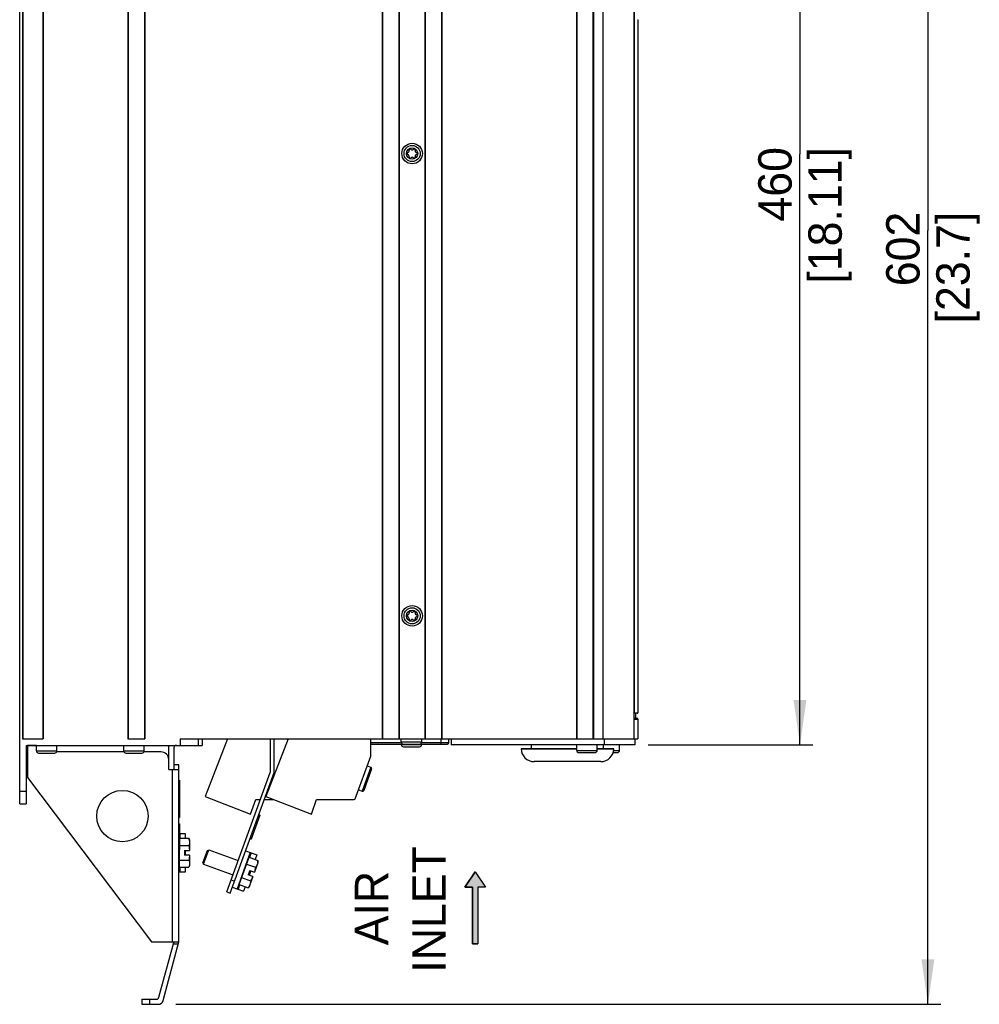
# Model space of a CAD drawing. Header units: millimetres. Extents: x 0 to 594, y 0 to 420.
# Tile 26 of 80: x 200 to 274, y 153 to 230. Entities that reach past the tile are written whole.
import ezdxf

# ---------------------------------------------------------------- set-up
doc = ezdxf.new("R2010")
doc.units = ezdxf.units.MM
doc.header["$LTSCALE"] = 32.67
doc.layers.get('0').update_dxf_attribs({"linetype": 'CONTINUOUS'})
doc.styles.get("Standard").update_dxf_attribs({"font": 'myriadpro-light.otf'})
doc.dimstyles.new('DIMSTYLE_4', dxfattribs={"dimtxt": 2.6, "dimasz": 3.5, "dimexe": 1, "dimexo": 0, "dimgap": 0.65, "dimtad": 1, "dimdec": 1, "dimdsep": 46, "dimtxsty": 'STANDARD', "dimblk": '_FILLED', "dimblk1": '_FILLED', "dimblk2": '_FILLED', "dimcen": 0.09, "dimclrt": 5, "dimadec": 0, "dimazin": 0, "dimtp": 0.8, "dimtm": 0.8, "dimtfac": 1, "dimtdec": 1, "dimtofl": 0, "dimtmove": 0, "dimatfit": 3, "dimldrblk": '_FILLED', "dimfxl": 1, "dimtolj": 1, "dimarcsym": 0})

# ---------------------------------------------------------------- blocks, each defined once
blk = doc.blocks.new('_FILLED')
at = {"color": 0, "linetype": 'BYBLOCK'}
blk.add_solid([(0, 0), (-1, 0.143), (-1, -0.143)], dxfattribs=at)
blk = doc.blocks.new('*D10')
at = {"color": 2, "linetype": 'CONTINUOUS'}
for p, q in [((236.394, 273.841), (271.285, 273.841)), ((270.285, 273.841), (270.285, 213.592)), ((270.285, 153.343), (270.285, 213.592)), ((211.719, 153.343), (271.285, 153.343))]:
    blk.add_line(p, q, dxfattribs=at)
at = {"color": 2, "linetype": 'CONTINUOUS', "xscale": 3.5, "yscale": 3.5, "zscale": 3.5}
for p, rotation in [((270.285, 273.841), 90), ((270.285, 153.343), 270)]:
    blk.add_blockref('_FILLED', p, dxfattribs=dict(at, rotation=rotation))
at = {"color": 5, "linetype": 'CONTINUOUS', "insert": (267.035, 215.062), "char_height": 2.6, "width": 8.34466, "attachment_point": 3, "rotation": 90, "line_spacing_factor": 0.9}
blk.add_mtext('602\\P[23.7]', dxfattribs=at)
blk = doc.blocks.new('*D12')
at = {"color": 2, "linetype": 'CONTINUOUS'}
for p, q in [((247.607, 265.543), (261.325, 265.543)), ((260.325, 265.543), (260.325, 219.543)), ((260.325, 173.543), (260.325, 219.543)), ((248.493, 173.543), (261.325, 173.543))]:
    blk.add_line(p, q, dxfattribs=at)
at = {"color": 2, "linetype": 'CONTINUOUS', "xscale": 3.5, "yscale": 3.5, "zscale": 3.5}
for p, rotation in [((260.325, 265.543), 90), ((260.325, 173.543), 270)]:
    blk.add_blockref('_FILLED', p, dxfattribs=dict(at, rotation=rotation))
at = {"color": 5, "linetype": 'CONTINUOUS', "insert": (257.075, 220.097), "char_height": 2.6, "width": 10.2253, "attachment_point": 3, "rotation": 90, "line_spacing_factor": 0.9}
blk.add_mtext('460\\P[18.11]', dxfattribs=at)
blk = doc.blocks.new('AIR_FLOW_ARROW_BL4', base_point=(235.039, 160.867))
at = {"linetype": 'CONTINUOUS'}
blk.add_hatch(color=2, dxfattribs=at).paths.add_polyline_path([(234.834, 162.468), (234.241, 162.468), (235.034, 163.67), (235.837, 162.468), (235.234, 162.468), (235.234, 158.065), (234.834, 158.065)])
at = {"color": 7, "linetype": 'CONTINUOUS'}
for p, q in [((235.034, 163.67), (234.241, 162.468)), ((235.034, 163.67), (235.837, 162.468)), ((234.241, 162.468), (234.834, 162.468)), ((234.834, 162.468), (234.834, 158.065)), ((235.234, 162.468), (235.234, 158.065)), ((235.837, 162.468), (235.234, 162.468)), ((234.834, 158.065), (235.234, 158.065))]:
    blk.add_line(p, q, dxfattribs=at)
at = {"color": 2, "linetype": 'CONTINUOUS'}
blk.add_lwpolyline([(234.834, 162.468), (234.241, 162.468), (235.034, 163.67), (235.837, 162.468), (235.234, 162.468), (235.234, 158.065), (234.834, 158.065), (234.834, 162.468)], dxfattribs=at)

msp = doc.modelspace()

# ---------------------------------------------------------------- linework, layer by layer
at = {"color": 7, "linetype": 'CONTINUOUS'}
for p, q in [((199.576, 168.943), (199.576, 272.543)), ((199.796, 264.343), (199.796, 174.003)), ((199.824, 264.343), (199.824, 174.003)), ((201.367, 264.343), (201.367, 174.003)), ((201.396, 264.343), (201.396, 174.003)), ((207.996, 264.343), (207.996, 174.003)), ((208.024, 264.343), (208.024, 174.003)), ((209.287, 264.343), (209.287, 174.003)), ((209.316, 264.343), (209.316, 174.003)), ((227.796, 264.343), (227.796, 174.003)), ((227.824, 264.343), (227.824, 174.003)), ((229.087, 264.343), (229.087, 174.003)), ((229.116, 264.343), (229.116, 174.003)), ((231.116, 264.343), (231.116, 174.003)), ((231.144, 264.343), (231.144, 174.003)), ((232.407, 264.343), (232.407, 174.003)), ((232.436, 264.343), (232.436, 174.003)), ((242.916, 264.343), (242.916, 174.003)), ((242.944, 264.343), (242.944, 174.003)), ((244.207, 264.343), (244.207, 174.003)), ((244.236, 264.343), (244.236, 174.003)), ((244.976, 264.343), (244.976, 174.003)), ((247.376, 264.343), (247.376, 174.003)), ((247.407, 238.143), (247.407, 176.053)), ((247.684, 230.015), (247.736, 230.015)), ((247.706, 230.015), (247.706, 176.053)), ((247.376, 176.009), (247.382, 176.012)), ((247.656, 176.003), (247.376, 176.003)), ((247.656, 175.603), (247.376, 175.603)), ((247.382, 176.012), (247.389, 176.017)), ((247.389, 176.017), (247.394, 176.023)), ((247.394, 176.023), (247.398, 176.028)), ((247.398, 176.028), (247.402, 176.035)), ((247.402, 176.035), (247.405, 176.041)), ((247.405, 176.041), (247.406, 176.047)), ((247.406, 176.047), (247.407, 176.053)), ((247.407, 176.053), (247.706, 176.053)), ((247.506, 176.003), (247.506, 175.603)), ((247.376, 175.553), (247.706, 175.553)), ((247.706, 175.553), (247.706, 174.003)), ((199.796, 174.003), (201.396, 174.003)), ((200.076, 173.503), (200.076, 168.943)), ((200.076, 173.503), (213.776, 173.503)), ((200.176, 173.488), (200.176, 170.996)), ((200.876, 173.488), (200.176, 173.488)), ((200.876, 173.073), (200.876, 173.503)), ((202.476, 173.073), (202.476, 173.503)), ((207.676, 173.073), (207.676, 173.503)), ((207.996, 174.003), (209.316, 174.003)), ((209.276, 173.073), (209.276, 173.503)), ((211.176, 171.634), (211.176, 173.503)), ((211.576, 173.303), (211.576, 171.634)), ((212.076, 174.003), (212.076, 173.503)), ((212.076, 174.003), (247.706, 174.003)), ((213.476, 174.003), (213.476, 173.503)), ((213.776, 174.003), (213.776, 173.503)), ((215.743, 174.003), (214.008, 169.528)), ((220.475, 174.003), (218.74, 169.528)), ((219.076, 174.003), (219.076, 171.4)), ((219.376, 171.4), (219.376, 174.003)), ((226.908, 172.674), (226.908, 174.003)), ((229.291, 173.703), (226.908, 173.703)), ((226.908, 173.603), (232.876, 173.603)), ((229.276, 173.773), (229.276, 174.003)), ((229.276, 173.773), (230.876, 173.773)), ((229.276, 173.573), (229.276, 173.603)), ((229.276, 173.573), (230.876, 173.573)), ((229.446, 173.403), (230.706, 173.403)), ((232.976, 173.703), (230.86, 173.703)), ((230.876, 173.773), (230.876, 174.003)), ((230.876, 173.573), (230.876, 173.603)), ((232.376, 173.603), (232.376, 174.003)), ((232.976, 173.703), (232.976, 174.003)), ((233.176, 174.003), (233.176, 173.543)), ((247.476, 173.543), (233.176, 173.543)), ((239.421, 173.243), (239.421, 173.543)), ((242.94, 173.113), (242.94, 173.543)), ((244.54, 173.113), (244.54, 173.543)), ((245.021, 173.243), (245.021, 173.543)), ((245.076, 174.003), (245.076, 173.543)), ((246.276, 173.113), (246.276, 173.543)), ((247.476, 174.003), (247.476, 173.543)), ((200.876, 173.073), (202.476, 173.073)), ((201.046, 172.903), (202.306, 172.903)), ((207.695, 172.996), (202.456, 172.996)), ((207.676, 173.073), (209.276, 173.073)), ((207.846, 172.903), (209.106, 172.903)), ((210.576, 172.996), (209.256, 172.996)), ((225.7, 169.356), (226.908, 172.674)), ((238.621, 173.241), (238.621, 173.243)), ((238.621, 173.243), (242.94, 173.243)), ((242.94, 173.241), (238.621, 173.241)), ((242.94, 173.113), (244.54, 173.113)), ((243.11, 172.943), (244.37, 172.943)), ((244.54, 173.243), (245.821, 173.243)), ((245.821, 173.241), (244.54, 173.241)), ((245.775, 172.943), (246.106, 172.943)), ((245.812, 173.113), (246.276, 173.113)), ((245.821, 173.241), (245.821, 173.243)), ((211.976, 172.003), (211.576, 172.003)), ((211.976, 158.203), (211.976, 172.003)), ((226.916, 171.819), (226.232, 169.94)), ((226.634, 171.922), (226.916, 171.819)), ((244.823, 172.243), (239.619, 172.243)), ((200.176, 170.996), (209.847, 158.203)), ((211.176, 171.634), (211.976, 171.634)), ((211.476, 158.203), (211.476, 171.634)), ((215.69, 162.1), (219.076, 171.4)), ((215.955, 162.003), (219.376, 171.4)), ((226.976, 171.691), (226.36, 170)), ((211.976, 170.8), (212.026, 170.8)), ((212.026, 170.8), (212.026, 167.9)), ((199.576, 169.943), (200.076, 169.943)), ((214.008, 169.528), (217.551, 168.154)), ((218.74, 169.528), (222.283, 168.154)), ((225.95, 170.043), (226.232, 169.94)), ((199.576, 168.943), (200.076, 168.943)), ((211.976, 168.9), (212.026, 168.9)), ((211.976, 168.879), (212.026, 168.879)), ((211.976, 168.815), (212.026, 168.815)), ((211.976, 168.73), (212.026, 168.73)), ((217.551, 168.154), (217.961, 169.282)), ((217.961, 169.282), (218.305, 169.283)), ((218.605, 169.284), (219.364, 169.286)), ((222.283, 168.154), (222.694, 169.282)), ((222.694, 169.282), (225.607, 169.291)), ((211.976, 168.624), (212.026, 168.624)), ((211.976, 168.539), (212.026, 168.539)), ((211.976, 168.432), (212.026, 168.432)), ((211.976, 168.347), (212.026, 168.347)), ((211.976, 168.283), (212.026, 168.283)), ((211.976, 168.262), (212.026, 168.262)), ((211.976, 168.198), (212.026, 168.198)), ((211.976, 168.134), (212.026, 168.134)), ((211.976, 168.071), (212.026, 168.071)), ((211.976, 167.985), (212.026, 167.985)), ((211.976, 167.922), (212.026, 167.922)), ((218.272, 168.077), (217.588, 166.198)), ((218.178, 168.111), (218.272, 168.077)), ((211.976, 167.9), (212.026, 167.9)), ((211.976, 167.4), (212.026, 167.4)), ((212.026, 167.4), (212.026, 165.4)), ((212.026, 166.643), (212.449, 166.643)), ((212.054, 166.643), (212.054, 166.273)), ((212.449, 166.643), (212.449, 166.273)), ((212.026, 166.273), (212.746, 166.273)), ((212.026, 165.708), (212.746, 165.708)), ((212.806, 166.108), (212.746, 166.273)), ((212.746, 166.273), (212.767, 166.208)), ((212.767, 165.772), (212.746, 165.708)), ((212.746, 165.708), (212.762, 165.609)), ((212.767, 166.208), (212.783, 166.146)), ((212.783, 165.835), (212.767, 165.772)), ((212.783, 166.146), (212.794, 166.084)), ((212.794, 165.897), (212.783, 165.835)), ((212.794, 166.084), (212.8, 166.021)), ((212.8, 165.959), (212.794, 165.897)), ((212.8, 166.021), (212.8, 165.959)), ((212.806, 166.108), (212.806, 165.323)), ((217.494, 166.232), (217.588, 166.198)), ((211.976, 165.4), (212.026, 165.4)), ((212.006, 164.014), (212.006, 165.4)), ((212.406, 165.323), (212.406, 164.963)), ((212.406, 165.323), (212.806, 165.323)), ((212.806, 164.963), (212.406, 164.963)), ((212.449, 165.323), (212.449, 164.963)), ((212.762, 165.609), (212.776, 165.513)), ((212.776, 165.513), (212.787, 165.418)), ((212.787, 164.869), (212.776, 164.774)), ((212.787, 165.418), (212.795, 165.323)), ((212.795, 164.963), (212.787, 164.869)), ((212.806, 164.963), (212.806, 164.179)), ((213.83, 164.352), (214.186, 165.329)), ((213.878, 164.249), (214.289, 165.377)), ((214.186, 165.329), (214.289, 165.377)), ((214.289, 165.377), (216.58, 164.543)), ((217.528, 165.155), (216.502, 162.336)), ((217.152, 165.292), (218.025, 164.975)), ((217.599, 165.13), (217.472, 164.781)), ((218.025, 164.975), (217.898, 164.626)), ((212.006, 164.255), (211.976, 164.275)), ((212.006, 164.579), (212.746, 164.579)), ((212.762, 164.677), (212.746, 164.579)), ((212.746, 164.579), (212.767, 164.514)), ((212.806, 164.179), (212.746, 164.014)), ((212.776, 164.774), (212.762, 164.677)), ((212.767, 164.514), (212.783, 164.452)), ((212.783, 164.141), (212.767, 164.078)), ((212.783, 164.452), (212.794, 164.39)), ((212.794, 164.203), (212.783, 164.141)), ((212.794, 164.39), (212.8, 164.328)), ((212.8, 164.265), (212.794, 164.203)), ((212.8, 164.328), (212.8, 164.265)), ((213.83, 164.352), (213.878, 164.249)), ((213.878, 164.249), (216.169, 163.415)), ((216.657, 162.674), (217.43, 164.797)), ((217.237, 164.266), (217.932, 164.013)), ((217.347, 164.57), (217.312, 164.562)), ((217.43, 164.797), (218.125, 164.544)), ((218.125, 164.368), (217.857, 163.631)), ((218.011, 164.12), (217.974, 164.066)), ((218.042, 164.174), (218.011, 164.12)), ((218.069, 164.231), (218.042, 164.174)), ((218.09, 164.289), (218.069, 164.231)), ((218.106, 164.35), (218.09, 164.289)), ((218.117, 164.412), (218.106, 164.35)), ((218.123, 164.476), (218.117, 164.412)), ((218.125, 164.544), (218.123, 164.476)), ((218.125, 164.368), (218.125, 164.544)), ((212.449, 163.643), (211.976, 163.643)), ((212.006, 164.014), (212.746, 164.014)), ((212.054, 164.014), (212.054, 163.643)), ((212.449, 164.014), (212.449, 163.643)), ((212.767, 164.078), (212.746, 164.014)), ((217.481, 163.768), (217.358, 163.43)), ((217.734, 163.293), (217.358, 163.43)), ((217.573, 163.734), (217.45, 163.396)), ((217.481, 163.768), (217.857, 163.631)), ((217.872, 163.727), (217.847, 163.635)), ((217.894, 163.82), (217.872, 163.727)), ((217.914, 163.915), (217.894, 163.82)), ((217.932, 164.013), (217.914, 163.915)), ((217.974, 164.066), (217.932, 164.013)), ((216.032, 163.039), (216.297, 162.943)), ((216.699, 162.659), (216.573, 162.311)), ((216.657, 162.674), (217.353, 162.421)), ((216.74, 162.901), (216.718, 162.93)), ((216.85, 163.205), (217.546, 162.952)), ((217.465, 162.556), (217.353, 162.421)), ((217.463, 162.582), (217.431, 162.528)), ((217.49, 162.639), (217.463, 162.582)), ((217.734, 163.293), (217.465, 162.556)), ((217.511, 162.697), (217.49, 162.639)), ((217.527, 162.758), (217.511, 162.697)), ((217.538, 162.82), (217.527, 162.758)), ((217.544, 162.884), (217.538, 162.82)), ((217.546, 162.952), (217.544, 162.884)), ((217.595, 163.039), (217.546, 162.952)), ((217.641, 163.125), (217.595, 163.039)), ((217.684, 163.21), (217.641, 163.125)), ((217.723, 163.297), (217.684, 163.21)), ((215.69, 162.1), (215.955, 162.003)), ((216.126, 162.473), (216.999, 162.156)), ((217.126, 162.504), (216.999, 162.156)), ((217.395, 162.475), (217.353, 162.421)), ((217.431, 162.528), (217.395, 162.475)), ((209.847, 158.203), (211.976, 158.203)), ((210.42, 153.892), (211.566, 158.166)), ((210.753, 153.64), (211.976, 158.203)), ((211.93, 158.034), (211.53, 158.034)), ((211.545, 158.202), (211.537, 158.203)), ((211.551, 158.199), (211.545, 158.202)), ((211.556, 158.193), (211.551, 158.199)), ((211.56, 158.186), (211.556, 158.193)), ((211.563, 158.177), (211.56, 158.186)), ((211.566, 158.166), (211.563, 158.177)), ((209.073, 153.743), (209.073, 153.343)), ((209.073, 153.743), (210.227, 153.743)), ((209.673, 153.743), (209.673, 153.343)), ((209.073, 153.343), (210.366, 153.343))]:
    msp.add_line(p, q, dxfattribs=at)
for centre, radius in [((230.126, 219.593), 0.8), ((230.126, 219.593), 0.63), ((230.126, 219.593), 0.44), ((230.126, 183.593), 0.8), ((230.126, 183.593), 0.63), ((230.126, 183.593), 0.44), ((207.576, 167.996), 2)]:
    msp.add_circle(centre, radius, dxfattribs=at)
for centre, radius, start, end in [((229.81, 219.593), 0.079, 103.63362, 256.36638), ((229.758, 219.805), 0.139, 283.63362, 16.36638), ((229.758, 219.381), 0.139, 343.63362, 76.36638), ((229.968, 219.867), 0.079, 43.63362, 196.36638), ((229.968, 219.32), 0.079, 163.63362, 316.36638), ((230.126, 220.018), 0.139, 223.63362, 316.36638), ((230.126, 219.169), 0.139, 43.63362, 136.36638), ((230.284, 219.867), 0.079, 343.63362, 136.36638), ((230.284, 219.32), 0.079, 223.63362, 16.36638), ((230.493, 219.805), 0.139, 163.63362, 256.36638), ((230.493, 219.381), 0.139, 103.63362, 196.36638), ((230.442, 219.593), 0.079, 283.63362, 76.36638), ((229.81, 183.593), 0.079, 103.63362, 256.36638), ((229.758, 183.805), 0.139, 283.63362, 16.36638), ((229.758, 183.381), 0.139, 343.63362, 76.36638), ((229.968, 183.867), 0.079, 43.63362, 196.36638), ((229.968, 183.32), 0.079, 163.63362, 316.36638), ((230.126, 184.018), 0.139, 223.63362, 316.36638), ((230.126, 183.169), 0.139, 43.63362, 136.36638), ((230.284, 183.867), 0.079, 343.63362, 136.36638), ((230.284, 183.32), 0.079, 223.63362, 16.36638), ((230.493, 183.805), 0.139, 163.63362, 256.36638), ((230.493, 183.381), 0.139, 103.63362, 196.36638), ((230.442, 183.593), 0.079, 283.63362, 76.36638), ((247.656, 176.053), 0.05, 270, 360), ((247.656, 175.553), 0.05, 0, 90), ((211.776, 173.303), 0.2, 90, 180), ((229.446, 173.773), 0.17, 180, 270), ((229.446, 173.573), 0.17, 180, 270), ((230.706, 173.773), 0.17, 270, 360), ((230.706, 173.573), 0.17, 270, 360), ((232.876, 173.703), 0.1, 270, 360), ((201.046, 173.073), 0.17, 180, 270), ((202.306, 173.073), 0.17, 270, 360), ((207.846, 173.073), 0.17, 180, 270), ((209.106, 173.073), 0.17, 270, 360), ((210.576, 172.396), 0.6, 0, 90), ((239.619, 173.241), 0.998, 180, 270), ((243.11, 173.113), 0.17, 180, 270), ((244.37, 173.113), 0.17, 270, 360), ((244.823, 173.241), 0.998, 270, 360), ((246.106, 173.113), 0.17, 270, 360), ((226.882, 171.725), 0.1, 340, 70), ((226.266, 170.034), 0.1, 250, 340), ((225.606, 169.391), 0.1, 270.17, 340), ((210.227, 153.943), 0.2, 270, 345), ((210.366, 153.743), 0.4, 270, 345)]:
    msp.add_arc(centre, radius, start, end, dxfattribs=at)

# ---------------------------------------------------------------- block references
at = {"color": 2, "linetype": 'CONTINUOUS'}
msp.add_blockref('AIR_FLOW_ARROW_BL4', (235.039, 160.867), dxfattribs=at)

# ---------------------------------------------------------------- texts
at = {"color": 5, "linetype": 'CONTINUOUS', "char_height": 2.6, "attachment_point": 3, "rotation": 90, "line_spacing_factor": 0.9}
for s, insert, width in [('INLET', (230.142, 165.656), 8.62213), ('AIR', (225.666, 163.734), 5.00474)]:
    msp.add_mtext(s, dxfattribs=dict(at, insert=insert, width=width))

# ---------------------------------------------------------------- dimensions: what is measured, and where the dimension line sits
at = {"color": 2, "linetype": 'CONTINUOUS'}
for base, p1, p2, angle, picture, middle in [((270.285, 273.841), (211.719, 153.343), (236.394, 273.841), 90, '*D10', (270.285, 213.592)), ((260.325, 173.543), (247.607, 265.543), (248.493, 173.543), 270, '*D12', (260.325, 219.568))]:
    dim = msp.add_linear_dim(base=base, p1=p1, p2=p2, angle=angle, dimstyle='DIMSTYLE_4', dxfattribs=at)
    dim.commit()
    dim.dimension.update_dxf_attribs({"geometry": picture, "text_midpoint": middle, "dimtype": 160})

doc.saveas('drawing.dxf')
